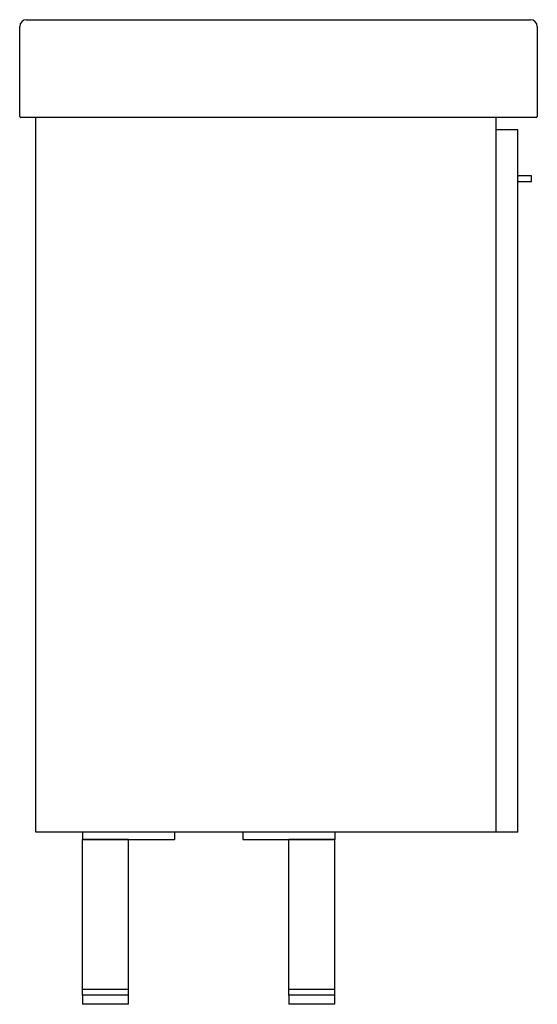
# Model space of a CAD drawing. Header units: millimetres. Extents: x 3781.259 to 3781.709, y 2097.743 to 2098.598.
import ezdxf

# ---------------------------------------------------------------- set-up
doc = ezdxf.new("R2010")
doc.units = ezdxf.units.MM
doc.layers.add('SANINDUSA', color=3, linetype='Continuous')

msp = doc.modelspace()

# ---------------------------------------------------------------- linework, layer by layer
at = {"layer": 'SANINDUSA'}
for p, q in [((3781.25898, 2098.51386), (3781.25898, 2098.59186)), ((3781.26498, 2098.59786), (3781.70298, 2098.59786)), ((3781.70898, 2098.59186), (3781.70898, 2098.51386)), ((3781.70298, 2098.51286), (3781.26498, 2098.51286)), ((3781.27299, 2097.89231), (3781.27299, 2098.51286)), ((3781.67299, 2098.51286), (3781.67299, 2097.89231)), ((3781.69199, 2098.50231), (3781.67299, 2098.50231)), ((3781.69199, 2097.89231), (3781.69199, 2098.50231)), ((3781.70349, 2098.46231), (3781.69249, 2098.46231)), ((3781.69249, 2098.45731), (3781.70349, 2098.45731)), ((3781.70399, 2098.45781), (3781.70399, 2098.46181)), ((3781.67299, 2097.89231), (3781.27299, 2097.89231)), ((3781.31349, 2097.89231), (3781.31349, 2097.88581)), ((3781.39349, 2097.89231), (3781.39349, 2097.88581)), ((3781.45299, 2097.89231), (3781.45299, 2097.88581)), ((3781.53299, 2097.89231), (3781.53299, 2097.88581)), ((3781.69199, 2097.89231), (3781.67299, 2097.89231)), ((3781.31349, 2097.75581), (3781.31349, 2097.88581)), ((3781.35349, 2097.88581), (3781.31349, 2097.88581)), ((3781.31349, 2097.88581), (3781.39349, 2097.88581)), ((3781.35349, 2097.75581), (3781.35349, 2097.88581)), ((3781.45299, 2097.88581), (3781.53299, 2097.88581)), ((3781.49299, 2097.75581), (3781.49299, 2097.88581)), ((3781.53299, 2097.88581), (3781.49299, 2097.88581)), ((3781.53299, 2097.75581), (3781.53299, 2097.88581)), ((3781.31349, 2097.75081), (3781.31349, 2097.75581)), ((3781.35349, 2097.75581), (3781.31349, 2097.75581)), ((3781.35349, 2097.75081), (3781.35349, 2097.75581)), ((3781.53299, 2097.75581), (3781.49299, 2097.75581)), ((3781.49299, 2097.75081), (3781.49299, 2097.75581)), ((3781.53299, 2097.75081), (3781.53299, 2097.75581)), ((3781.31349, 2097.75081), (3781.31349, 2097.74281)), ((3781.35349, 2097.75081), (3781.31349, 2097.75081)), ((3781.35349, 2097.74281), (3781.35349, 2097.75081)), ((3781.49299, 2097.75081), (3781.49299, 2097.74281)), ((3781.53299, 2097.75081), (3781.49299, 2097.75081)), ((3781.53299, 2097.74281), (3781.53299, 2097.75081)), ((3781.33349, 2097.74281), (3781.31349, 2097.74281)), ((3781.35349, 2097.74281), (3781.33349, 2097.74281)), ((3781.53299, 2097.74281), (3781.49299, 2097.74281))]:
    msp.add_line(p, q, dxfattribs=at)
for centre, radius, start, end in [((3781.26498, 2098.59186), 0.006, 90, 180), ((3781.70298, 2098.59186), 0.006, 0, 90), ((3781.25998, 2098.51386), 0.001, 180, 270), ((3781.70798, 2098.51386), 0.001, 270, 0), ((3781.69249, 2098.46181), 0.0005, 90, 180), ((3781.70349, 2098.46181), 0.0005, 0, 90), ((3781.69249, 2098.45781), 0.0005, 180, 270), ((3781.70349, 2098.45781), 0.0005, 270, 0)]:
    msp.add_arc(centre, radius, start, end, dxfattribs=at)
for points, knots in [([(3781.26498, 2098.51286), (3781.26491, 2098.51286), (3781.26478, 2098.51286), (3781.26459, 2098.51286), (3781.26439, 2098.51286), (3781.2642, 2098.51286), (3781.26391, 2098.51286), (3781.26352, 2098.51286), (3781.26306, 2098.51286), (3781.26262, 2098.51286), (3781.26206, 2098.51286), (3781.26142, 2098.51286), (3781.2609, 2098.51286), (3781.26056, 2098.51286), (3781.26035, 2098.51286), (3781.26019, 2098.51286), (3781.26008, 2098.51286), (3781.26002, 2098.51286), (3781.25998, 2098.51286), (3781.25998, 2098.51286), (3781.25998, 2098.51286)], [0, 0, 0, 0, 0.025052, 0.050047, 0.075022, 0.100017, 0.125071, 0.187551, 0.2501, 0.312581, 0.375129, 0.500007, 0.624885, 0.687364, 0.749914, 0.812392, 0.874943, 0.916629, 0.958254, 1, 1, 1, 1]), ([(3781.70798, 2098.51286), (3781.70798, 2098.51286), (3781.70798, 2098.51286), (3781.70796, 2098.51286), (3781.70795, 2098.51286), (3781.70792, 2098.51286), (3781.70787, 2098.51286), (3781.70777, 2098.51286), (3781.70761, 2098.51286), (3781.7074, 2098.51286), (3781.70706, 2098.51286), (3781.70654, 2098.51286), (3781.7059, 2098.51286), (3781.70534, 2098.51286), (3781.7049, 2098.51286), (3781.70443, 2098.51286), (3781.70401, 2098.51286), (3781.70363, 2098.51286), (3781.70331, 2098.51286), (3781.70309, 2098.51286), (3781.70298, 2098.51286)], [0, 0, 0, 0, 0.025052, 0.050046, 0.075022, 0.100017, 0.125071, 0.187551, 0.2501, 0.312579, 0.375129, 0.500007, 0.624885, 0.687366, 0.749914, 0.812393, 0.874943, 0.916628, 0.958254, 1, 1, 1, 1])]:
    msp.add_open_spline(points, degree=3, knots=knots, dxfattribs=at)

doc.saveas('drawing.dxf')
